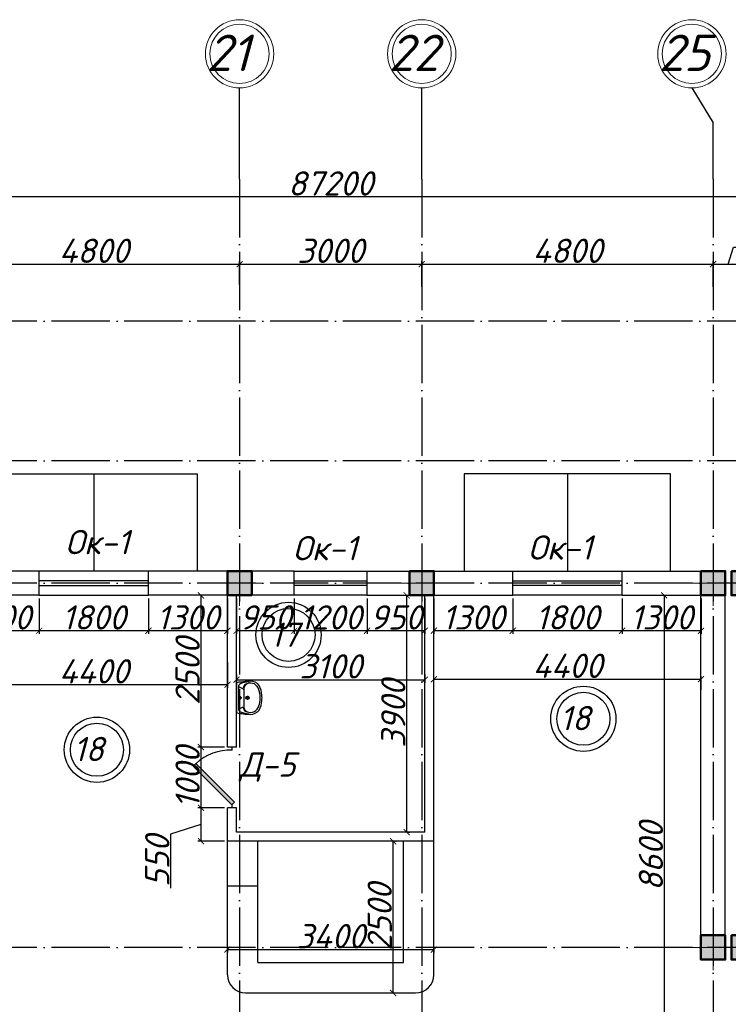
# Model space of a CAD drawing. Header units: millimetres. Extents: x 1112040 to 6903494, y -332921 to -150905.
# Tile 85 of 150: x 1642688 to 1654360, y -178343 to -162125. Entities that reach past the tile are written whole.
import ezdxf

# ---------------------------------------------------------------- set-up
doc = ezdxf.new("R2010")
doc.units = ezdxf.units.MM
doc.linetypes.add('ACAD_ISO04W100', pattern=[30, 24, -3, 0, -3])
for name, color, linetype in [('kolonn', 7, 'Continuous'), ('os', 253, 'Continuous'), ('razmer', 7, 'Continuous'), ('su', 7, 'Continuous')]:
    doc.layers.add(name, color=color, linetype=linetype)
doc.styles.get("Standard").update_dxf_attribs({"font": 'isocpeui.ttf'})
doc.dimstyles.new('ISO-25', dxfattribs={"dimtxt": 400, "dimasz": 100, "dimexe": 50, "dimexo": 50, "dimgap": 20, "dimtad": 1, "dimdec": 0, "dimtxsty": 'Standard', "dimblk": 'ARCHTICK', "dimcen": 20, "dimclrd": 1, "dimclre": 1, "dimadec": 0, "dimazin": 0, "dimtfac": 1, "dimtdec": 0, "dimtmove": 0, "dimatfit": 3, "dimldrblk": 'ARCHTICK', "dimfxl": 1, "dimarcsym": 0})

# ---------------------------------------------------------------- blocks, each defined once
blk = doc.blocks.new('ghsdd')
at = {"ltscale": 50}
h = blk.add_hatch(color=256, dxfattribs=at)
h.paths.add_polyline_path([(0, 200), (-200, 200), (-200, 0), (0, 0)])
h.paths.add_polyline_path([(200, 0), (200, 200), (0, 200), (0, 0)])
h.paths.add_polyline_path([(0, 0), (-200, 0), (-200, -200), (0, -200)])
h.paths.add_polyline_path([(0, 0), (0, -200), (200, -200), (200, 0)])
at = {"lineweight": 0}
for p, q in [((0, -374), (0, 374)), ((-374, 0), (374, 0))]:
    blk.add_line(p, q, dxfattribs=at)
at = {"lineweight": 50, "ltscale": 50}
blk.add_lwpolyline([(200, 200), (200, -200), (-200, -200), (-200, 200), (200, 200)], dxfattribs=at)
blk = doc.blocks.new('UM_8')
for p, q in [((244, 0), (-244, 0)), ((-182, -45), (-146, -110)), ((175, -30), (-175, -30)), ((142, -120), (-132, -120)), ((27, -61), (-27, -61)), ((0, -88), (0, -34)), ((0, -145), (0, -215)), ((182, -45), (146, -110)), ((35, -180), (-35, -180))]:
    blk.add_line(p, q)
for centre, radius in [((0, -180), 27), ((0, -61), 17), ((0, -180), 17)]:
    blk.add_circle(centre, radius)
for centre, radius, start, end in [((-244, 0), 0.5, 90, 167.3206), ((244, 0), 0.5, 12.6794, 90), ((894, -257), 1167, 167.3206, 178.6525), ((68, -206), 330, 154.5977, 180.3349), ((-104, -233), 138, 141.0504, 245.2718), ((-175, -90), 60, 90, 154.5977), ((-104, -233), 148, 141.0504, 147.7493), ((-139, -232), 123, 98.7111, 129.9424), ((-139, -232), 113, 86.1548, 129.9424), ((139, -232), 113, 50.0576, 93.8452), ((139, -232), 123, 50.0576, 81.2889), ((104, -233), 138, 294.7282, 38.9496), ((175, -90), 60, 25.4023, 90), ((104, -233), 148, 32.2507, 38.9496), ((-68, -206), 330, 359.6651, 25.4023), ((-894, -257), 1167, 1.3475, 12.6794), ((-104, -234), 169, 178.312, 234.1043), ((-273, -229), 0.5, 358.312, 358.6525), ((104, -234), 169, 305.8957, 1.688), ((273, -229), 0.5, 181.3475, 181.688), ((-27, -71), 347, 239.6448, 267.5368), ((-27, -71), 317, 244.8898, 267.5368), ((0, 80), 500, 265.1692, 274.8308), ((0, 80), 470, 265.1692, 274.8308), ((27, -71), 317, 272.4632, 300.3552), ((27, -71), 347, 272.4632, 300.3552)]:
    blk.add_arc(centre, radius, start, end)
blk = doc.blocks.new('_ArchTick')
at = {"color": 0, "linetype": 'ByBlock', "const_width": 0.15}
blk.add_lwpolyline([(-0.5, -0.5), (0.5, 0.5)], dxfattribs=at)
blk = doc.blocks.new('*D3092')
at = {"color": 1, "lineweight": -2, "transparency": 16777216}
for p, q in [((1646110, -177440), (1649510, -177440)), ((1646110, -177451), (1646110, -177490)), ((1649510, -177451), (1649510, -177490))]:
    blk.add_line(p, q, dxfattribs=at)
at = {"color": 1, "lineweight": -2, "transparency": 16777216, "xscale": 100, "yscale": 100, "zscale": 100, "rotation": 180}
blk.add_blockref('_ArchTick', (1646110, -177440), dxfattribs=at)
at = {"color": 1, "lineweight": -2, "transparency": 16777216, "xscale": 100, "yscale": 100, "zscale": 100}
blk.add_blockref('_ArchTick', (1649510, -177440), dxfattribs=at)
at = {"color": 0, "transparency": 16777216, "insert": (1647810, -177220), "char_height": 400, "attachment_point": 5}
blk.add_mtext('3400', dxfattribs=at)
blk = doc.blocks.new('*D3361')
at = {"color": 1, "lineweight": -2, "transparency": 16777216}
for p, q in [((1648838, -178156), (1648838, -175656)), ((1648876, -175656), (1648888, -175656)), ((1648876, -178156), (1648888, -178156))]:
    blk.add_line(p, q, dxfattribs=at)
at = {"color": 1, "lineweight": -2, "transparency": 16777216, "xscale": 100, "yscale": 100, "zscale": 100}
for p, rotation in [((1648838, -175656), 90), ((1648838, -178156), 270)]:
    blk.add_blockref('_ArchTick', p, dxfattribs=dict(at, rotation=rotation))
at = {"color": 0, "transparency": 16777216, "insert": (1648618, -176906), "char_height": 400, "attachment_point": 5, "rotation": 90}
blk.add_mtext('2500', dxfattribs=at)
blk = doc.blocks.new('*D3119')
at = {"layer": 'razmer', "color": 1, "lineweight": -2, "transparency": 16777216}
for p, q in [((1646260, -172910), (1646260, -173046)), ((1646260, -172996), (1649360, -172996)), ((1649360, -172910), (1649360, -173046))]:
    blk.add_line(p, q, dxfattribs=at)
at = {"layer": 'razmer', "color": 1, "lineweight": -2, "transparency": 16777216, "xscale": 100, "yscale": 100, "zscale": 100, "rotation": 180}
blk.add_blockref('_ArchTick', (1646260, -172996), dxfattribs=at)
at = {"layer": 'razmer', "color": 1, "lineweight": -2, "transparency": 16777216, "xscale": 100, "yscale": 100, "zscale": 100}
blk.add_blockref('_ArchTick', (1649360, -172996), dxfattribs=at)
at = {"layer": 'razmer', "color": 0, "transparency": 16777216, "insert": (1647810, -172776), "char_height": 400, "attachment_point": 5}
blk.add_mtext('3100', dxfattribs=at)
blk = doc.blocks.new('*D3411')
at = {"layer": 'razmer', "color": 1, "lineweight": -2, "transparency": 16777216}
for p, q in [((1649062, -171606), (1649062, -175506)), ((1649081, -171606), (1649112, -171606)), ((1649081, -175506), (1649112, -175506))]:
    blk.add_line(p, q, dxfattribs=at)
at = {"layer": 'razmer', "color": 1, "lineweight": -2, "transparency": 16777216, "xscale": 100, "yscale": 100, "zscale": 100}
for p, rotation in [((1649062, -171606), 90), ((1649062, -175506), 270)]:
    blk.add_blockref('_ArchTick', p, dxfattribs=dict(at, rotation=rotation))
at = {"layer": 'razmer', "color": 0, "transparency": 16777216, "insert": (1648842, -173556), "char_height": 400, "attachment_point": 5, "rotation": 90}
blk.add_mtext('3900', dxfattribs=at)
blk = doc.blocks.new('*D3120')
at = {"color": 1, "lineweight": -2, "transparency": 16777216}
for p, q in [((1649510, -173165), (1649510, -172937)), ((1649510, -172987), (1653910, -172987)), ((1653910, -173165), (1653910, -172937))]:
    blk.add_line(p, q, dxfattribs=at)
at = {"color": 1, "lineweight": -2, "transparency": 16777216, "xscale": 100, "yscale": 100, "zscale": 100, "rotation": 180}
blk.add_blockref('_ArchTick', (1649510, -172987), dxfattribs=at)
at = {"color": 1, "lineweight": -2, "transparency": 16777216, "xscale": 100, "yscale": 100, "zscale": 100}
blk.add_blockref('_ArchTick', (1653910, -172987), dxfattribs=at)
at = {"color": 0, "transparency": 16777216, "insert": (1651710, -172767), "char_height": 400, "attachment_point": 5}
blk.add_mtext('4400', dxfattribs=at)
blk = doc.blocks.new('*D3121')
at = {"color": 1, "lineweight": -2, "transparency": 16777216}
for p, q in [((1646110, -172711), (1646110, -173128)), ((1641710, -172915), (1641710, -173128)), ((1646110, -173078), (1641710, -173078))]:
    blk.add_line(p, q, dxfattribs=at)
at = {"color": 1, "lineweight": -2, "transparency": 16777216, "xscale": 100, "yscale": 100, "zscale": 100, "rotation": 180}
blk.add_blockref('_ArchTick', (1641710, -173078), dxfattribs=at)
at = {"color": 1, "lineweight": -2, "transparency": 16777216, "xscale": 100, "yscale": 100, "zscale": 100}
blk.add_blockref('_ArchTick', (1646110, -173078), dxfattribs=at)
at = {"color": 0, "transparency": 16777216, "insert": (1643910, -172858), "char_height": 400, "attachment_point": 5}
blk.add_mtext('4400', dxfattribs=at)
blk = doc.blocks.new('*D3412')
at = {"color": 1, "lineweight": -2, "transparency": 16777216}
for p, q in [((1653305, -171606), (1653305, -180206)), ((1653310, -171606), (1653355, -171606)), ((1653310, -180206), (1653355, -180206))]:
    blk.add_line(p, q, dxfattribs=at)
at = {"color": 1, "lineweight": -2, "transparency": 16777216, "xscale": 100, "yscale": 100, "zscale": 100}
for p, rotation in [((1653305, -171606), 90), ((1653305, -180206), 270)]:
    blk.add_blockref('_ArchTick', p, dxfattribs=dict(at, rotation=rotation))
at = {"color": 0, "transparency": 16777216, "insert": (1653085, -175906), "char_height": 400, "attachment_point": 5, "rotation": 90}
blk.add_mtext('8600', dxfattribs=at)
blk = doc.blocks.new('*D3275')
at = {"color": 1, "lineweight": -2, "transparency": 16777216}
for p, q in [((1641510, -166436), (1641510, -166101)), ((1641510, -166151), (1646310, -166151)), ((1646310, -166489), (1646310, -166101))]:
    blk.add_line(p, q, dxfattribs=at)
at = {"color": 1, "lineweight": -2, "transparency": 16777216, "xscale": 100, "yscale": 100, "zscale": 100, "rotation": 180}
blk.add_blockref('_ArchTick', (1641510, -166151), dxfattribs=at)
at = {"color": 1, "lineweight": -2, "transparency": 16777216, "xscale": 100, "yscale": 100, "zscale": 100}
blk.add_blockref('_ArchTick', (1646310, -166151), dxfattribs=at)
at = {"color": 0, "transparency": 16777216, "insert": (1643910, -165931), "char_height": 400, "attachment_point": 5}
blk.add_mtext('4800', dxfattribs=at)
blk = doc.blocks.new('*D3276')
at = {"color": 1, "lineweight": -2, "transparency": 16777216}
for p, q in [((1646310, -166489), (1646310, -166101)), ((1646310, -166151), (1649310, -166151)), ((1649310, -166525), (1649310, -166101))]:
    blk.add_line(p, q, dxfattribs=at)
at = {"color": 1, "lineweight": -2, "transparency": 16777216, "xscale": 100, "yscale": 100, "zscale": 100, "rotation": 180}
blk.add_blockref('_ArchTick', (1646310, -166151), dxfattribs=at)
at = {"color": 1, "lineweight": -2, "transparency": 16777216, "xscale": 100, "yscale": 100, "zscale": 100}
blk.add_blockref('_ArchTick', (1649310, -166151), dxfattribs=at)
at = {"color": 0, "transparency": 16777216, "insert": (1647810, -165931), "char_height": 400, "attachment_point": 5}
blk.add_mtext('3000', dxfattribs=at)
blk = doc.blocks.new('*D3277')
at = {"color": 1, "lineweight": -2, "transparency": 16777216}
for p, q in [((1649310, -166525), (1649310, -166101)), ((1649310, -166151), (1654110, -166151)), ((1654110, -166524), (1654110, -166101))]:
    blk.add_line(p, q, dxfattribs=at)
at = {"color": 1, "lineweight": -2, "transparency": 16777216, "xscale": 100, "yscale": 100, "zscale": 100, "rotation": 180}
blk.add_blockref('_ArchTick', (1649310, -166151), dxfattribs=at)
at = {"color": 1, "lineweight": -2, "transparency": 16777216, "xscale": 100, "yscale": 100, "zscale": 100}
blk.add_blockref('_ArchTick', (1654110, -166151), dxfattribs=at)
at = {"color": 0, "transparency": 16777216, "insert": (1651710, -165931), "char_height": 400, "attachment_point": 5}
blk.add_mtext('4800', dxfattribs=at)
blk = doc.blocks.new('*D3278')
at = {"color": 1, "lineweight": -2, "transparency": 16777216}
for p, q in [((1654360, -166151), (1654444, -165871)), ((1654444, -165871), (1655333, -165871)), ((1654110, -166524), (1654110, -166101)), ((1654110, -166151), (1654610, -166151)), ((1654610, -166474), (1654610, -166101))]:
    blk.add_line(p, q, dxfattribs=at)
at = {"color": 1, "lineweight": -2, "transparency": 16777216, "xscale": 100, "yscale": 100, "zscale": 100, "rotation": 180}
blk.add_blockref('_ArchTick', (1654110, -166151), dxfattribs=at)
at = {"color": 1, "lineweight": -2, "transparency": 16777216, "xscale": 100, "yscale": 100, "zscale": 100}
blk.add_blockref('_ArchTick', (1654610, -166151), dxfattribs=at)
at = {"color": 0, "transparency": 16777216, "insert": (1654889, -165651), "char_height": 400, "attachment_point": 5}
blk.add_mtext('500', dxfattribs=at)
blk = doc.blocks.new('*D3296')
at = {"color": 1, "lineweight": -2, "transparency": 16777216}
for p, q in [((1604210, -165180), (1604210, -164995)), ((1691410, -165045), (1604210, -165045)), ((1691410, -165180), (1691410, -164995))]:
    blk.add_line(p, q, dxfattribs=at)
at = {"color": 1, "lineweight": -2, "transparency": 16777216, "xscale": 100, "yscale": 100, "zscale": 100, "rotation": 180}
blk.add_blockref('_ArchTick', (1604210, -165045), dxfattribs=at)
at = {"color": 1, "lineweight": -2, "transparency": 16777216, "xscale": 100, "yscale": 100, "zscale": 100}
blk.add_blockref('_ArchTick', (1691410, -165045), dxfattribs=at)
at = {"color": 0, "transparency": 16777216, "insert": (1647810, -164822), "char_height": 400, "attachment_point": 5}
blk.add_mtext('87200', dxfattribs=at)
blk = doc.blocks.new('*D3309')
at = {"color": 1, "lineweight": -2, "transparency": 16777216}
for p, q in [((1646060, -171606), (1645624, -171606)), ((1645674, -171606), (1645674, -174106)), ((1646060, -174106), (1645624, -174106))]:
    blk.add_line(p, q, dxfattribs=at)
at = {"color": 1, "lineweight": -2, "transparency": 16777216, "xscale": 100, "yscale": 100, "zscale": 100}
for p, rotation in [((1645674, -171606), 90), ((1645674, -174106), 270)]:
    blk.add_blockref('_ArchTick', p, dxfattribs=dict(at, rotation=rotation))
at = {"color": 0, "transparency": 16777216, "insert": (1645454, -172856), "char_height": 400, "attachment_point": 5, "rotation": 90}
blk.add_mtext('2500', dxfattribs=at)
blk = doc.blocks.new('*D3310')
at = {"color": 1, "lineweight": -2, "transparency": 16777216}
for p, q in [((1646060, -174106), (1645624, -174106)), ((1645674, -174106), (1645674, -175106)), ((1646060, -175106), (1645624, -175106))]:
    blk.add_line(p, q, dxfattribs=at)
at = {"color": 1, "lineweight": -2, "transparency": 16777216, "xscale": 100, "yscale": 100, "zscale": 100}
for p, rotation in [((1645674, -174106), 90), ((1645674, -175106), 270)]:
    blk.add_blockref('_ArchTick', p, dxfattribs=dict(at, rotation=rotation))
at = {"color": 0, "transparency": 16777216, "insert": (1645454, -174606), "char_height": 400, "attachment_point": 5, "rotation": 90}
blk.add_mtext('1000', dxfattribs=at)
blk = doc.blocks.new('*D3311')
at = {"color": 1, "lineweight": -2, "transparency": 16777216}
for p, q in [((1646060, -175106), (1645624, -175106)), ((1645674, -175106), (1645674, -175656)), ((1645674, -175381), (1645174, -175540)), ((1645174, -175540), (1645174, -176429)), ((1646060, -175656), (1645624, -175656))]:
    blk.add_line(p, q, dxfattribs=at)
at = {"color": 1, "lineweight": -2, "transparency": 16777216, "xscale": 100, "yscale": 100, "zscale": 100}
for p, rotation in [((1645674, -175106), 90), ((1645674, -175656), 270)]:
    blk.add_blockref('_ArchTick', p, dxfattribs=dict(at, rotation=rotation))
at = {"color": 0, "transparency": 16777216, "insert": (1644954, -175985), "char_height": 400, "attachment_point": 5, "rotation": 90}
blk.add_mtext('550', dxfattribs=at)
blk = doc.blocks.new('jfgjhsdf')
blk.add_hatch(color=1).paths.add_polyline_path([(-593, 731), (-637, 687), (0, 50), (44, 94)])
at = {"color": 1}
for p, q in [((0, 1000), (0, 950)), ((0, 50), (0, 0))]:
    blk.add_line(p, q, dxfattribs=at)
blk.add_lwpolyline([(0, 50), (-637, 687), (-593, 731), (44, 94), (0, 50)], dxfattribs=at)
blk.add_arc((-33, 130), 821, 87.662, 132.9147, dxfattribs=at)
blk = doc.blocks.new('*D3312')
at = {"color": 1, "lineweight": -2, "transparency": 16777216}
for p, q in [((1652610, -171656), (1652610, -172240)), ((1653910, -171656), (1653910, -172240)), ((1653910, -172190), (1652610, -172190))]:
    blk.add_line(p, q, dxfattribs=at)
at = {"color": 1, "lineweight": -2, "transparency": 16777216, "xscale": 100, "yscale": 100, "zscale": 100, "rotation": 180}
blk.add_blockref('_ArchTick', (1652610, -172190), dxfattribs=at)
at = {"color": 1, "lineweight": -2, "transparency": 16777216, "xscale": 100, "yscale": 100, "zscale": 100}
blk.add_blockref('_ArchTick', (1653910, -172190), dxfattribs=at)
at = {"color": 0, "transparency": 16777216, "insert": (1653260, -171970), "char_height": 400, "attachment_point": 5}
blk.add_mtext('1300', dxfattribs=at)
blk = doc.blocks.new('*D3313')
at = {"color": 1, "lineweight": -2, "transparency": 16777216}
for p, q in [((1650810, -171656), (1650810, -172240)), ((1652610, -171656), (1652610, -172240)), ((1652610, -172190), (1650810, -172190))]:
    blk.add_line(p, q, dxfattribs=at)
at = {"color": 1, "lineweight": -2, "transparency": 16777216, "xscale": 100, "yscale": 100, "zscale": 100, "rotation": 180}
blk.add_blockref('_ArchTick', (1650810, -172190), dxfattribs=at)
at = {"color": 1, "lineweight": -2, "transparency": 16777216, "xscale": 100, "yscale": 100, "zscale": 100}
blk.add_blockref('_ArchTick', (1652610, -172190), dxfattribs=at)
at = {"color": 0, "transparency": 16777216, "insert": (1651710, -171970), "char_height": 400, "attachment_point": 5}
blk.add_mtext('1800', dxfattribs=at)
blk = doc.blocks.new('*D3314')
at = {"color": 1, "lineweight": -2, "transparency": 16777216}
for p, q in [((1649510, -171656), (1649510, -172240)), ((1650810, -171656), (1650810, -172240)), ((1650810, -172190), (1649510, -172190))]:
    blk.add_line(p, q, dxfattribs=at)
at = {"color": 1, "lineweight": -2, "transparency": 16777216, "xscale": 100, "yscale": 100, "zscale": 100, "rotation": 180}
blk.add_blockref('_ArchTick', (1649510, -172190), dxfattribs=at)
at = {"color": 1, "lineweight": -2, "transparency": 16777216, "xscale": 100, "yscale": 100, "zscale": 100}
blk.add_blockref('_ArchTick', (1650810, -172190), dxfattribs=at)
at = {"color": 0, "transparency": 16777216, "insert": (1650160, -171970), "char_height": 400, "attachment_point": 5}
blk.add_mtext('1300', dxfattribs=at)
blk = doc.blocks.new('*D3315')
at = {"layer": 'razmer', "color": 1, "lineweight": -2, "transparency": 16777216}
for p, q in [((1648410, -171656), (1648410, -172240)), ((1649360, -171656), (1649360, -172240)), ((1649360, -172190), (1648410, -172190))]:
    blk.add_line(p, q, dxfattribs=at)
at = {"layer": 'razmer', "color": 1, "lineweight": -2, "transparency": 16777216, "xscale": 100, "yscale": 100, "zscale": 100, "rotation": 180}
blk.add_blockref('_ArchTick', (1648410, -172190), dxfattribs=at)
at = {"layer": 'razmer', "color": 1, "lineweight": -2, "transparency": 16777216, "xscale": 100, "yscale": 100, "zscale": 100}
blk.add_blockref('_ArchTick', (1649360, -172190), dxfattribs=at)
at = {"layer": 'razmer', "color": 0, "transparency": 16777216, "insert": (1648885, -171970), "char_height": 400, "attachment_point": 5}
blk.add_mtext('950', dxfattribs=at)
blk = doc.blocks.new('*D3316')
at = {"layer": 'razmer', "color": 1, "lineweight": -2, "transparency": 16777216}
for p, q in [((1647210, -171656), (1647210, -172240)), ((1648410, -171656), (1648410, -172240)), ((1648410, -172190), (1647210, -172190))]:
    blk.add_line(p, q, dxfattribs=at)
at = {"layer": 'razmer', "color": 1, "lineweight": -2, "transparency": 16777216, "xscale": 100, "yscale": 100, "zscale": 100, "rotation": 180}
blk.add_blockref('_ArchTick', (1647210, -172190), dxfattribs=at)
at = {"layer": 'razmer', "color": 1, "lineweight": -2, "transparency": 16777216, "xscale": 100, "yscale": 100, "zscale": 100}
blk.add_blockref('_ArchTick', (1648410, -172190), dxfattribs=at)
at = {"layer": 'razmer', "color": 0, "transparency": 16777216, "insert": (1647810, -171970), "char_height": 400, "attachment_point": 5}
blk.add_mtext('1200', dxfattribs=at)
blk = doc.blocks.new('*D3317')
at = {"layer": 'razmer', "color": 1, "lineweight": -2, "transparency": 16777216}
for p, q in [((1646260, -171656), (1646260, -172240)), ((1647210, -171656), (1647210, -172240)), ((1647210, -172190), (1646260, -172190))]:
    blk.add_line(p, q, dxfattribs=at)
at = {"layer": 'razmer', "color": 1, "lineweight": -2, "transparency": 16777216, "xscale": 100, "yscale": 100, "zscale": 100, "rotation": 180}
blk.add_blockref('_ArchTick', (1646260, -172190), dxfattribs=at)
at = {"layer": 'razmer', "color": 1, "lineweight": -2, "transparency": 16777216, "xscale": 100, "yscale": 100, "zscale": 100}
blk.add_blockref('_ArchTick', (1647210, -172190), dxfattribs=at)
at = {"layer": 'razmer', "color": 0, "transparency": 16777216, "insert": (1646735, -171970), "char_height": 400, "attachment_point": 5}
blk.add_mtext('950', dxfattribs=at)
blk = doc.blocks.new('*D3318')
at = {"color": 1, "lineweight": -2, "transparency": 16777216}
for p, q in [((1644810, -171656), (1644810, -172240)), ((1646110, -171656), (1646110, -172240)), ((1646110, -172190), (1644810, -172190))]:
    blk.add_line(p, q, dxfattribs=at)
at = {"color": 1, "lineweight": -2, "transparency": 16777216, "xscale": 100, "yscale": 100, "zscale": 100, "rotation": 180}
blk.add_blockref('_ArchTick', (1644810, -172190), dxfattribs=at)
at = {"color": 1, "lineweight": -2, "transparency": 16777216, "xscale": 100, "yscale": 100, "zscale": 100}
blk.add_blockref('_ArchTick', (1646110, -172190), dxfattribs=at)
at = {"color": 0, "transparency": 16777216, "insert": (1645460, -171970), "char_height": 400, "attachment_point": 5}
blk.add_mtext('1300', dxfattribs=at)
blk = doc.blocks.new('*D3319')
at = {"color": 1, "lineweight": -2, "transparency": 16777216}
for p, q in [((1643010, -171656), (1643010, -172240)), ((1644810, -171656), (1644810, -172240)), ((1644810, -172190), (1643010, -172190))]:
    blk.add_line(p, q, dxfattribs=at)
at = {"color": 1, "lineweight": -2, "transparency": 16777216, "xscale": 100, "yscale": 100, "zscale": 100, "rotation": 180}
blk.add_blockref('_ArchTick', (1643010, -172190), dxfattribs=at)
at = {"color": 1, "lineweight": -2, "transparency": 16777216, "xscale": 100, "yscale": 100, "zscale": 100}
blk.add_blockref('_ArchTick', (1644810, -172190), dxfattribs=at)
at = {"color": 0, "transparency": 16777216, "insert": (1643910, -171970), "char_height": 400, "attachment_point": 5}
blk.add_mtext('1800', dxfattribs=at)
blk = doc.blocks.new('*D3320')
at = {"color": 1, "lineweight": -2, "transparency": 16777216}
for p, q in [((1641710, -171656), (1641710, -172240)), ((1643010, -171656), (1643010, -172240)), ((1643010, -172190), (1641710, -172190))]:
    blk.add_line(p, q, dxfattribs=at)
at = {"color": 1, "lineweight": -2, "transparency": 16777216, "xscale": 100, "yscale": 100, "zscale": 100, "rotation": 180}
blk.add_blockref('_ArchTick', (1641710, -172190), dxfattribs=at)
at = {"color": 1, "lineweight": -2, "transparency": 16777216, "xscale": 100, "yscale": 100, "zscale": 100}
blk.add_blockref('_ArchTick', (1643010, -172190), dxfattribs=at)
at = {"color": 0, "transparency": 16777216, "insert": (1642360, -171970), "char_height": 400, "attachment_point": 5}
blk.add_mtext('1300', dxfattribs=at)
blk = doc.blocks.new('sssswwsqqq')
at = {"color": 1}
for centre, radius in [((-55, 7000), 537), ((-55, 7000), 437), ((4801, 5618), 537), ((4801, 5618), 437), ((-3211, 5108), 537), ((-3211, 5108), 437)]:
    blk.add_circle(centre, radius, dxfattribs=at)
for s, p in [('17', (-361, 6803)), ('18', (4412, 5429)), ('18', (-3600, 4920))]:
    blk.add_text(s, height=400, dxfattribs=at).set_placement(p)

msp = doc.modelspace()

# ---------------------------------------------------------------- linework, layer by layer
for p, q in [((1643909.7, -169605.8), (1643909.7, -171205.8)), ((1651709.7, -169605.8), (1651709.7, -171205.8))]:
    msp.add_line(p, q)
at = {"lineweight": 30}
for p, q in [((1643009.7, -171205.8), (1640809.7, -171205.8)), ((1643009.7, -171605.8), (1643009.7, -171205.8)), ((1647209.7, -171205.8), (1644809.7, -171205.8)), ((1644809.7, -171605.8), (1644809.7, -171205.8)), ((1647209.7, -171605.8), (1647209.7, -171205.8)), ((1648409.7, -171205.8), (1650809.7, -171205.8)), ((1648409.7, -171605.8), (1648409.7, -171205.8)), ((1650809.7, -171605.8), (1650809.7, -171205.8)), ((1652609.7, -171605.8), (1652609.7, -171205.8)), ((1652609.7, -171205.8), (1654309.7, -171205.8)), ((1654309.7, -177605.8), (1654309.7, -171205.8)), ((1643009.7, -171605.8), (1641709.7, -171605.8)), ((1647209.7, -171605.8), (1644809.7, -171605.8)), ((1646109.7, -174105.8), (1646109.7, -171605.8)), ((1646259.7, -174105.8), (1646259.7, -171605.8)), ((1648409.7, -171605.8), (1650809.7, -171605.8)), ((1649359.7, -175505.8), (1649359.7, -171605.8)), ((1649509.7, -175655.8), (1649509.7, -171605.8)), ((1652609.7, -171605.8), (1653909.7, -171605.8)), ((1653909.7, -177605.8), (1653909.7, -171605.8)), ((1646259.7, -174105.8), (1646109.7, -174105.8)), ((1646109.7, -175655.8), (1646109.7, -175105.8)), ((1646259.7, -175105.8), (1646109.7, -175105.8)), ((1646259.7, -175505.8), (1646259.7, -175105.8)), ((1649359.7, -175505.8), (1646259.7, -175505.8)), ((1649509.7, -175655.8), (1646109.7, -175655.8)), ((1654309.7, -177605.8), (1653909.7, -177605.8))]:
    msp.add_line(p, q, dxfattribs=at)
at = {"color": 1}
for p, q in [((1644809.7, -171205.8), (1643009.7, -171205.8)), ((1647209.7, -171205.8), (1648409.7, -171205.8)), ((1650809.7, -171205.8), (1652609.7, -171205.8)), ((1644809.7, -171365.8), (1643009.7, -171365.8)), ((1647209.7, -171365.8), (1648409.7, -171365.8)), ((1650809.7, -171365.8), (1652609.7, -171365.8)), ((1643009.7, -171445.8), (1644809.7, -171445.8)), ((1648409.7, -171445.8), (1647209.7, -171445.8)), ((1652609.7, -171445.8), (1650809.7, -171445.8)), ((1643009.7, -171605.8), (1644809.7, -171605.8)), ((1648409.7, -171605.8), (1647209.7, -171605.8)), ((1652609.7, -171605.8), (1650809.7, -171605.8))]:
    msp.add_line(p, q, dxfattribs=at)
at = {"color": 6}
for p, q in [((1646109.7, -177855.8), (1646109.7, -175655.8)), ((1646609.7, -177655.8), (1646609.7, -175655.8)), ((1649009.7, -177655.8), (1649009.7, -175655.8)), ((1649509.7, -177855.8), (1649509.7, -175655.8)), ((1646609.7, -176396.7), (1646109.7, -176396.7)), ((1646609.7, -177655.8), (1649009.7, -177655.8)), ((1646409.7, -178155.8), (1649209.7, -178155.8))]:
    msp.add_line(p, q, dxfattribs=at)
for points in [[(1642209.7, -171205.8), (1642209.7, -169605.8), (1645609.7, -169605.8), (1645609.7, -171205.8)], [(1653409.7, -171205.8), (1653409.7, -169605.8), (1650009.7, -169605.8), (1650009.7, -171205.8)]]:
    msp.add_lwpolyline(points)
for centre, start, end in [((1646409.7, -177855.8), 180, 270), ((1649209.7, -177855.8), 270, 0)]:
    msp.add_arc(centre, 300, start, end, dxfattribs=at)
at = {"layer": 'os'}
for p, q in [((1646309.7, -164749.6), (1646309.7, -163249.6)), ((1649309.7, -164749.6), (1649309.7, -163249.6)), ((1654109.7, -164749.6), (1654109.7, -163821.6))]:
    msp.add_line(p, q, dxfattribs=at)
at = {"layer": 'os', "linetype": 'ACAD_ISO04W100', "ltscale": 40}
for p, q in [((1646309.7, -164749.6), (1646309.7, -225973.3)), ((1649309.7, -164749.6), (1649309.7, -225973.3)), ((1654109.7, -164749.6), (1654109.7, -225973.3)), ((1693375.1, -167090.8), (1601959.8, -167090.8)), ((1693375.1, -169390.8), (1601959.8, -169390.8)), ((1693375.1, -171405.8), (1601959.8, -171405.8)), ((1693375.1, -177405.8), (1601959.8, -177405.8))]:
    msp.add_line(p, q, dxfattribs=at)
at = {"layer": 'os', "color": 0}
msp.add_lwpolyline([(1653759.7, -163249.6), (1654109.7, -163821.6)], dxfattribs=at)
at = {"layer": 'os', "color": 0, "lineweight": 0}
for centre, radius in [((1646309.7, -162687.1), 562.5), ((1649309.7, -162687.1), 562.5), ((1653759.7, -162687.1), 562.5), ((1646309.7, -162687.1), 487.5), ((1649309.7, -162687.1), 487.5), ((1653759.7, -162687.1), 487.5)]:
    msp.add_circle(centre, radius, dxfattribs=at)

# ---------------------------------------------------------------- block references
for name, p in [('sssswwsqqq', (1647171.4, -179257.7)), ('jfgjhsdf', (1646184.7, -175105.8))]:
    msp.add_blockref(name, p)
at = {"layer": 'kolonn'}
msp.add_blockref('ghsdd', (1646309.7, -171405.8), dxfattribs=at)
at = {"layer": 'kolonn', "xscale": -1}
for p in [(1649309.7, -171405.8), (1654109.7, -171405.8), (1654609.7, -171405.8), (1654109.7, -177405.8), (1654609.7, -177405.8)]:
    msp.add_blockref('ghsdd', p, dxfattribs=at)
at = {"layer": 'su', "rotation": 90}
msp.add_blockref('UM_8', (1646259.7, -173294.2), dxfattribs=at)

# ---------------------------------------------------------------- texts
at = {"ltscale": 50}
for s, p in [('21', (1645765.9, -162970.7)), ('22', (1648765.9, -162970.7)), ('25', (1653215.9, -162970.7))]:
    msp.add_text(s, height=600, dxfattribs=at).set_placement(p)
at = {"color": 1}
for s, p in [('Ок-1', (1643436.2, -170929.1)), ('Ок-1', (1651058.5, -171018.1)), ('Ок-1', (1647186.1, -171029.2)), ('Д-5', (1646309.7, -174594.2))]:
    msp.add_text(s, height=400, dxfattribs=at).set_placement(p)

# ---------------------------------------------------------------- dimensions: what is measured, and where the dimension line sits
for base, p1, p2, picture, middle in [((1604209.7, -165044.8), (1691409.7, -165229.6), (1604209.7, -165229.6), '*D3296', (1647809.7, -164822.3)), ((1652609.7, -172190.5), (1653909.7, -171605.8), (1652609.7, -171605.8), '*D3312', (1653259.7, -171970.5)), ((1653909.7, -172986.7), (1649509.7, -173214.8), (1653909.7, -173214.8), '*D3120', (1651709.7, -172766.7)), ((1641709.7, -173077.8), (1646109.7, -172660.9), (1641709.7, -172865.3), '*D3121', (1643909.7, -172857.8)), ((1649509.7, -177440), (1646109.7, -177400.5), (1649509.7, -177400.5), '*D3092', (1647809.7, -177220))]:
    dim = msp.add_linear_dim(base=base, p1=p1, p2=p2, dimstyle='ISO-25')
    dim.commit()
    dim.dimension.update_dxf_attribs({"geometry": picture, "text_midpoint": middle})
for base, p1, p2, picture, middle in [((1654609.7, -166150.9), (1654109.7, -166574.1), (1654609.7, -166524.3), '*D3278', (1654463.7, -165650.9)), ((1646309.7, -166150.9), (1641509.7, -166485.9), (1646309.7, -166539.3), '*D3275', (1643909.7, -165930.9)), ((1649309.7, -166150.9), (1646309.7, -166539.3), (1649309.7, -166574.9), '*D3276', (1647809.7, -165930.9)), ((1654109.7, -166150.9), (1649309.7, -166574.9), (1654109.7, -166574.1), '*D3277', (1651709.7, -165930.9)), ((1641709.7, -172190.5), (1643009.7, -171605.8), (1641709.7, -171605.8), '*D3320', (1642359.7, -171970.5)), ((1643009.7, -172190.5), (1644809.7, -171605.8), (1643009.7, -171605.8), '*D3319', (1643909.7, -171970.5)), ((1644809.7, -172190.5), (1646109.7, -171605.8), (1644809.7, -171605.8), '*D3318', (1645459.7, -171970.5)), ((1649509.7, -172190.5), (1650809.7, -171605.8), (1649509.7, -171605.8), '*D3314', (1650159.7, -171970.5)), ((1650809.7, -172190.5), (1652609.7, -171605.8), (1650809.7, -171605.8), '*D3313', (1651709.7, -171970.5))]:
    dim = msp.add_linear_dim(base=base, p1=p1, p2=p2, dimstyle='ISO-25', override={"dimtmove": 1})
    dim.commit()
    dim.dimension.update_dxf_attribs({"geometry": picture, "text_midpoint": middle})
for base, p1, p2, picture, middle in [((1645674.3, -174105.8), (1646109.7, -171605.8), (1646109.7, -174105.8), '*D3309', (1645454.3, -172855.8)), ((1653304.6, -180205.8), (1653259.7, -171605.8), (1653259.7, -180205.8), '*D3412', (1653084.6, -175905.8)), ((1648838.4, -175655.8), (1648826.1, -178155.8), (1648826.1, -175655.8), '*D3361', (1648618.4, -176905.8))]:
    dim = msp.add_linear_dim(base=base, p1=p1, p2=p2, angle=90, dimstyle='ISO-25')
    dim.commit()
    dim.dimension.update_dxf_attribs({"geometry": picture, "text_midpoint": middle})
for base, p1, p2, picture, middle in [((1645674.3, -175105.8), (1646109.7, -174105.8), (1646109.7, -175105.8), '*D3310', (1645674.3, -174605.8)), ((1645674.3, -175655.8), (1646109.7, -175105.8), (1646109.7, -175655.8), '*D3311', (1645174.3, -175559.8))]:
    dim = msp.add_linear_dim(base=base, p1=p1, p2=p2, angle=90, dimstyle='ISO-25', override={"dimtmove": 1})
    dim.commit()
    dim.dimension.update_dxf_attribs({"geometry": picture, "text_midpoint": middle, "dimtype": 160})
at = {"layer": 'razmer'}
dim = msp.add_linear_dim(base=(1649061.9, -175505.8), p1=(1649031.5, -171605.8), p2=(1649031.5, -175505.8), angle=90, dimstyle='ISO-25', dxfattribs=at)
dim.commit()
dim.dimension.update_dxf_attribs({"geometry": '*D3411', "text_midpoint": (1648841.9, -173555.8)})
for base, p1, p2, picture, middle in [((1646259.7, -172190.5), (1647209.7, -171605.8), (1646259.7, -171605.8), '*D3317', (1646734.7, -171970.5)), ((1647209.7, -172190.5), (1648409.7, -171605.8), (1647209.7, -171605.8), '*D3316', (1647809.7, -171970.5)), ((1648409.7, -172190.5), (1649359.7, -171605.8), (1648409.7, -171605.8), '*D3315', (1648884.7, -171970.5))]:
    dim = msp.add_linear_dim(base=base, p1=p1, p2=p2, dimstyle='ISO-25', override={"dimtmove": 1}, dxfattribs=at)
    dim.commit()
    dim.dimension.update_dxf_attribs({"geometry": picture, "text_midpoint": middle})
dim = msp.add_linear_dim(base=(1649359.7, -172996.4), p1=(1646259.7, -172859.8), p2=(1649359.7, -172859.8), dimstyle='ISO-25', dxfattribs=at)
dim.commit()
dim.dimension.update_dxf_attribs({"geometry": '*D3119', "text_midpoint": (1647809.7, -172776.4)})

doc.saveas('drawing.dxf')
